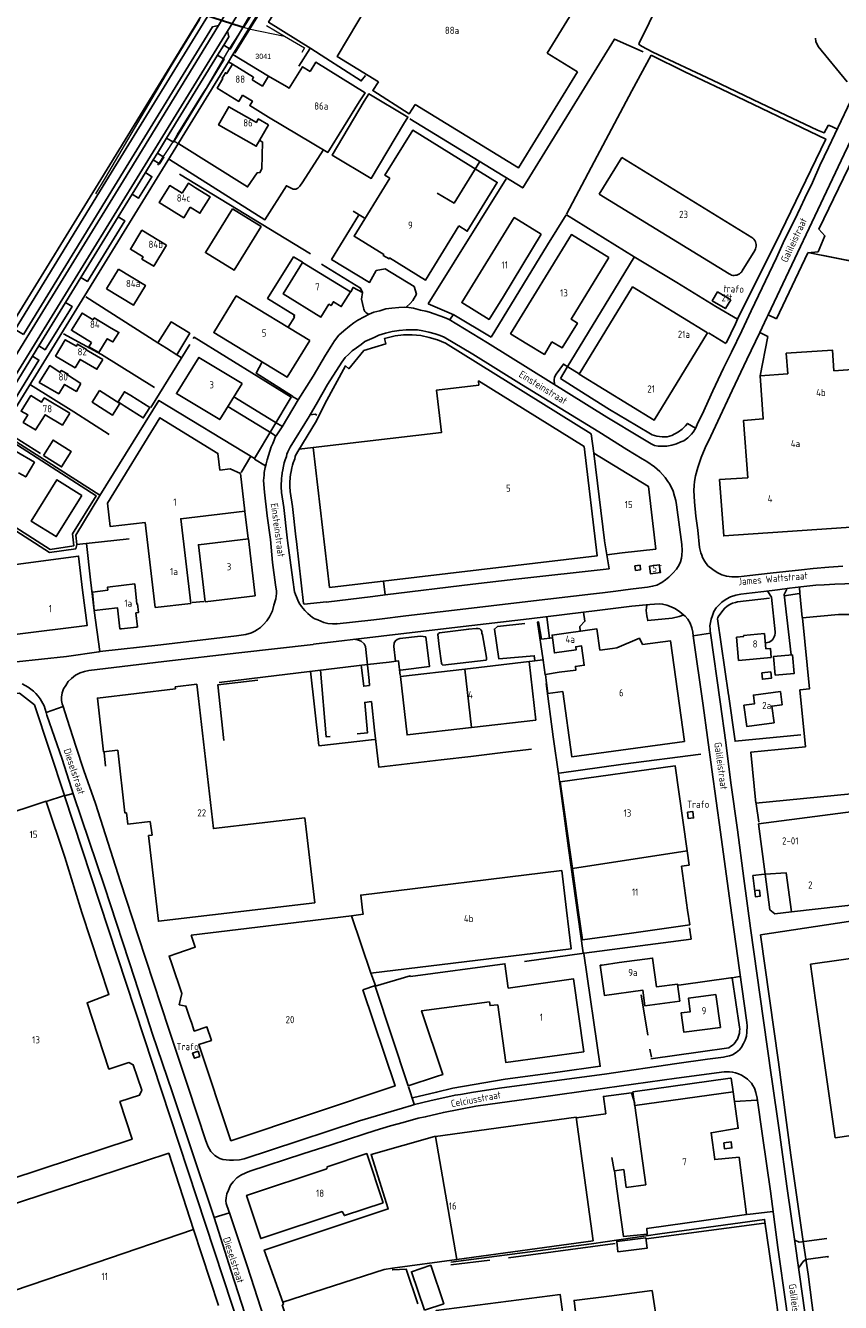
# Model space of a CAD drawing. Header units: metres. Extents: x 233874 to 239264, y 443832 to 448222.
# Tile 141 of 198: x 236975 to 237260, y 445363 to 445808. Entities that reach past the tile are written whole.
import ezdxf
from ezdxf.enums import TextEntityAlignment as Align

# ---------------------------------------------------------------- set-up
doc = ezdxf.new("R2010")
doc.units = ezdxf.units.M
doc.header["$MEASUREMENT"] = 0
doc.linetypes.add('DGN3', pattern=[54.868356, 36.578904, -18.289452])
for name, color, linetype in [('BIJGEBOUW', 4, 'Continuous'), ('DAKRAND', 4, 'Continuous'), ('DAKRAND-BYG', 4, 'Continuous'), ('FUNKTIEAAND', 253, 'Continuous'), ('Goud-kadastrale grenzen', 13, 'Continuous'), ('HEG', 253, 'Continuous'), ('HEK', 253, 'Continuous'), ('HOOFDGEBOUW', 4, 'Continuous'), ('HUISNUMMER', 253, 'Continuous'), ('KANTVERH', 253, 'Continuous'), ('KNTGESLVERH', 253, 'Continuous'), ('KNTOPENVERH', 253, 'Continuous'), ('MUUR', 253, 'Continuous'), ('OVERVBOUW', 253, 'Continuous'), ('RASTER', 253, 'Continuous'), ('STRAATNAAM', 253, 'Continuous'), ('TUSSENMUUR', 253, 'Continuous')]:
    doc.layers.add(name, color=color, linetype=linetype)
for name, color, linetype, lineweight in [('G01 kadestrale perceelsgrens', 73, 'Continuous', 0), ('G02 kadestrale sectiegrens', 73, 'DGN3', 30), ('Z01 perceelnummer', 73, 'Continuous', 13)]:
    doc.layers.add(name, color=color, linetype=linetype, lineweight=lineweight)
doc.styles.get("Standard").update_dxf_attribs({"font": 'iso.shx'})
doc.styles.add('Styledgn001', font='dgn001.shx')

# ---------------------------------------------------------------- blocks, each defined once
blk = doc.blocks.new('A$C1532452F')
at = {"layer": 'G01 kadestrale perceelsgrens'}
for p, q in [((237046.531, 445800.185), (237051.464, 445807.85)), ((237059.536, 445808.435), (237065.82, 445804.731)), ((237044.41, 445796.52), (237046.531, 445800.185)), ((237038.573, 445786.593), (237044.41, 445796.52)), ((237028.371, 445770.286), (237037.307, 445784.696)), ((237037.307, 445784.696), (237038.425, 445786.489)), ((237038.425, 445786.489), (237038.573, 445786.593)), ((237027.221, 445768.233), (237028.371, 445770.286)), ((237021.549, 445759.706), (237027.221, 445768.233)), ((237027.221, 445768.233), (237028.948, 445767.138))]:
    blk.add_line(p, q, dxfattribs=at)
at = {"layer": 'G01 kadestrale perceelsgrens', "flags": 128}
for points in [[(237000, 445749.782), (237003.378, 445755.282), (237015.822, 445776.511), (237026.097, 445793.973), (237036.244, 445810.478)], [(237051.464, 445807.85), (237053.346, 445807.229), (237065.82, 445804.731)], [(237065.82, 445804.731), (237072.7, 445800.671), (237071.771, 445799.043)]]:
    blk.add_lwpolyline(points, dxfattribs=at)
at = {"layer": 'G02 kadestrale sectiegrens'}
for p, q in [((237037.672, 445812.305), (237050.613, 445808.131)), ((237051.464, 445807.85), (237053.962, 445811.725)), ((237050.613, 445808.131), (237051.464, 445807.85))]:
    blk.add_line(p, q, dxfattribs=at)
at = {"layer": 'Z01 perceelnummer', "linetype": 'Continuous', "lineweight": 13, "style": 'Styledgn001'}
blk.add_text('3041', height=1.8, dxfattribs=at).set_placement((237058.349, 445797.692), align=Align.MIDDLE_CENTER)

msp = doc.modelspace()

# ---------------------------------------------------------------- linework, layer by layer
at = {"layer": 'BIJGEBOUW'}
for p, q in [((237188.02, 445620.03), (237189.82, 445620.22)), ((237188.16, 445618.43), (237188.02, 445620.03)), ((237188.16, 445618.43), (237189.96, 445618.62)), ((237189.96, 445618.62), (237189.82, 445620.22))]:
    msp.add_line(p, q, dxfattribs=at)
for points in [[(237093.59, 445782.1), (237082.38, 445763.27), (237096.04, 445755.13), (237107.26, 445773.97)], [(237047.6, 445744.49), (237038.22, 445729.25), (237048.21, 445723.09), (237057.6, 445738.33), (237047.6, 445744.49)], [(237206.32, 445534.08), (237206.58, 445531.9), (237208.48, 445532.12), (237208.23, 445534.31), (237206.32, 445534.08)], [(237176.52, 445480.82), (237175.9, 445480.73), (237177.34, 445470.25), (237190.7, 445472.09), (237191.46, 445466.57), (237203.61, 445468.24), (237202.79, 445474.19), (237195.57, 445473.19), (237194.18, 445483.26), (237182.49, 445481.65)], [(237036.27, 445448.97), (237034.35, 445448.31), (237033.73, 445450.11), (237035.65, 445450.77), (237036.27, 445448.97)]]:
    msp.add_lwpolyline(points, dxfattribs=at)
at = {"layer": 'DAKRAND'}
msp.add_line((237183.5, 445624.61), (237178.16, 445623.89), dxfattribs=at)
for points in [[(237074.73, 445792.43), (237076.69, 445795.59), (237093.88, 445785), (237091.85, 445781.77)], [(237054.46, 445789.49), (237058.1, 445787.28), (237060.17, 445790.74), (237066.47, 445787.16)], [(237098.52, 445788.79), (237096.55, 445785.71), (237109.27, 445777.67), (237111.32, 445780.92)], [(237051.16, 445784.12), (237054.58, 445782.05), (237053.66, 445780.5), (237060.22, 445776.46)], [(237102.53, 445755.18), (237100.81, 445756.22), (237110.5, 445771.89), (237139.96, 445753.71), (237129.51, 445736.71), (237126.56, 445738.53)], [(237034.69, 445751.84), (237032.29, 445753.43), (237030.1, 445749.98)], [(236998.48, 445697.94), (236997.59, 445696.42), (237001.07, 445694.43), (237003.98, 445699.22), (237005.96, 445698.08), (237008, 445701.39), (237005.28, 445702.95)], [(237241.3, 445686.96), (237240.77, 445694.12), (237256.86, 445695.28), (237257.36, 445688.04)], [(236970.15, 445608.42), (236968.54, 445620.02), (236993.98, 445623.43), (236995.37, 445611.58)], [(237009.7, 445613.27), (237004.03, 445612.57), (237004.15, 445611.51)], [(237157.2, 445579.07), (237157.65, 445575.52), (237162.86, 445576.22)], [(237010.71, 445533.9), (237011.11, 445529.98), (237018.89, 445530.92)], [(237143.83, 445472.77), (237142.64, 445481.29), (237109.77, 445476.84)], [(237109.77, 445476.84), (237109.57, 445477.09), (237097.4, 445473.48), (237108.88, 445438.67), (237118.79, 445441.91)], [(237118.79, 445441.91), (237120.98, 445442.62), (237113.57, 445464.88), (237137.29, 445468.01)], [(237137.29, 445468.01), (237137.5, 445466.66), (237140.15, 445467)], [(237184.91, 445403.28), (237184.11, 445409.47), (237180.83, 445409.07), (237181.65, 445402.82)], [(237179.01, 445365.33), (237166.75, 445363.87), (237167.57, 445356.96)]]:
    msp.add_lwpolyline(points, dxfattribs=at)
at = {"layer": 'DAKRAND-BYG'}
msp.add_line((237182.49, 445481.65), (237176.52, 445480.82), dxfattribs=at)
for points in [[(237093.59, 445782.1), (237095.15, 445784.6), (237108.82, 445776.49), (237107.26, 445773.97)], [(237221.44, 445712.75), (237219.56, 445709.75), (237214.94, 445712.44), (237216.82, 445715.54), (237221.44, 445712.75)], [(237028.27, 445693.59), (237032.71, 445701.12), (237026.2, 445705.09), (237021.65, 445697.82)], [(237021.65, 445697.82), (237024.57, 445695.96), (237028.27, 445693.59)], [(237001.28, 445681.15), (237008.39, 445676.61), (237005.81, 445672.58), (236998.7, 445677.11), (237001.28, 445681.15)], [(237009.89, 445675.78), (237007.71, 445677.16), (237009.94, 445680.74), (237012.16, 445679.37)], [(237009.89, 445675.78), (237016.52, 445671.59), (237018.79, 445675.18), (237012.16, 445679.37)], [(236981.67, 445658.51), (236988.01, 445654.51), (236991.38, 445659.85), (236985.04, 445663.85), (236981.67, 445658.51)], [(237236.87, 445581.89), (237243.49, 445582.45), (237242.95, 445588.97), (237236.33, 445588.41), (237236.87, 445581.89)], [(237232.22, 445582.67), (237235.37, 445583.03), (237235.62, 445580.85), (237232.47, 445580.49), (237232.22, 445582.67)], [(237182.08, 445380.87), (237192.22, 445382.05), (237191.8, 445385.66), (237181.65, 445384.47), (237182.08, 445380.87)], [(237114.59, 445360.45), (237110.04, 445373.88), (237116.77, 445376.16), (237121.32, 445362.74), (237114.59, 445360.45)]]:
    msp.add_lwpolyline(points, dxfattribs=at)
at = {"layer": 'HEG'}
for p, q in [((237048.48, 445798.83), (237056.4, 445811.57)), ((237251.87, 445801.15), (237261.98, 445788.77)), ((237029.2, 445756.55), (237074.79, 445728.78)), ((237115.86, 445711.39), (237143.09, 445754.91)), ((237137.88, 445699.77), (237157.49, 445731.96)), ((236967.48, 445667.59), (236980.73, 445659.17)), ((236996.72, 445627.81), (236998.09, 445615.13)), ((237190.17, 445470.45), (237192.52, 445456.38)), ((237193.18, 445451.44), (237193.75, 445448.7))]:
    msp.add_line(p, q, dxfattribs=at)
for points in [[(237078.69, 445725.21), (237092.29, 445716.85), (237092.98, 445715.31)], [(236988.71, 445700.97), (237001.94, 445693.71), (237020.39, 445682.21)], [(236977.14, 445683.18), (236992.28, 445673.76), (237004.61, 445665.87)], [(236956.36, 445643.43), (236984.03, 445625.77), (236992.29, 445627.02), (236991.83, 445631.18), (237000.05, 445644.47), (236969.06, 445664.41)], [(237220.62, 445575.07), (237216.83, 445601.52), (237216.87, 445601.97), (237217.3, 445602.63), (237218.03, 445603.65), (237218.66, 445604.47), (237219.34, 445605.29), (237220.13, 445605.96), (237221.11, 445606.58), (237222.01, 445607), (237223.05, 445607.28), (237223.8, 445607.45), (237234.93, 445608.76)]]:
    msp.add_lwpolyline(points, dxfattribs=at)
at = {"layer": 'HEK'}
for p, q in [((237089.74, 445743.64), (237093.56, 445741.38)), ((237157.49, 445731.96), (237164.02, 445742.36)), ((236996.49, 445713.86), (237021.65, 445697.82)), ((237213.7, 445701.3), (237219.72, 445697.53)), ((237019.15, 445675.2), (237032.73, 445697.16)), ((237028.27, 445693.59), (237029.72, 445692.67)), ((237164.61, 445689.41), (237168.58, 445686.95)), ((236969.49, 445664.98), (237001.41, 445644.61)), ((237050.61, 445652.51), (237053.99, 445658.21)), ((237051.89, 445638.99), (237053.07, 445629.53)), ((237033.62, 445607.18), (237037.67, 445607.53)), ((237155.46, 445594.45), (237159.21, 445594.97)), ((237230.33, 445536.99), (237231.26, 445530.63)), ((237179.95, 445413.68), (237180.73, 445409.17))]:
    msp.add_line(p, q, dxfattribs=at)
for points in [[(237190.83, 445799.24), (237180.87, 445803.7), (237169.47, 445785.2), (237148.88, 445751.78), (237109.45, 445775.89)], [(237248.3, 445729.26), (237328.45, 445713.27), (237345.6, 445783.91)], [(237287.09, 445773.3), (237286.34, 445769.08), (237267.55, 445769.43), (237252.14, 445737.37), (237254.25, 445735.06), (237251.88, 445729.5), (237248.33, 445729.11), (237237.35, 445706.19)], [(237164.09, 445742.47), (237187.78, 445727.82), (237202.57, 445718.76), (237216.18, 445710.47), (237223.8, 445706.04), (237223.09, 445704.42), (237219.79, 445697.69)], [(237162.02, 445685.37), (237164.36, 445689.35), (237177.66, 445711.05), (237187.73, 445727.61)], [(237253.15, 445728.3), (237286.5, 445721.68), (237328.46, 445713.34), (237324.26, 445694.79), (237330.82, 445693.43)], [(237115.86, 445711.39), (237124.79, 445707.59), (237137.88, 445699.77)], [(237033.93, 445699.3), (237034.23, 445699.71), (237068.1, 445678.83), (237055.26, 445657.49), (237022, 445677.68), (237001.36, 445644.56), (236992.95, 445630.7), (236993.38, 445627.5)], [(236954.95, 445643.17), (236983.76, 445624.71), (236993.01, 445625.98), (236993.33, 445627.45), (237011.65, 445629.39)], [(236960.17, 445574.1), (236973.33, 445575.67), (236978.6, 445571.53), (236989.09, 445539.96), (236982.66, 445537.82)], [(237220.61, 445575.22), (237222.91, 445558.85), (237245.89, 445561.1)], [(237391.56, 445401.2), (237391.93, 445409.03), (237392.9, 445425.23), (237395.43, 445459.68), (237399.22, 445493.67), (237325.38, 445503.62), (237320.25, 445504.45), (237281.67, 445498.92), (237231.83, 445491.32), (237238.05, 445446.95), (237242.35, 445414.51), (237246.73, 445384.41), (237248.41, 445372.98), (237252.4, 445342.11), (237256.24, 445314.99), (237258.97, 445295.6)], [(237167.62, 445427.59), (237177.81, 445428.99), (237176.99, 445435), (237186.78, 445436.28), (237187.98, 445432.53)], [(237123.75, 445377.27), (237172.9, 445383.64), (237196.7, 445387.13), (237233.23, 445392.14), (237236.62, 445368.2), (237240.16, 445343.05)]]:
    msp.add_lwpolyline(points, dxfattribs=at)
at = {"layer": 'HOOFDGEBOUW'}
for p, q in [((237157.35, 445798.79), (237167.95, 445792.27)), ((237183.42, 445762.42), (237175.56, 445749.64)), ((237228.72, 445734.56), (237183.42, 445762.42)), ((237175.56, 445749.64), (237220.86, 445721.79)), ((237225.41, 445722.86), (237229.81, 445730.03)), ((237007.86, 445723.47), (237003.73, 445716.63)), ((237195.33, 445625.87), (237192.96, 445645.76)), ((237183.5, 445624.61), (237195.33, 445625.87)), ((237225.93, 445595.41), (237223.47, 445595.18)), ((237175.77, 445590.57), (237180.21, 445591.18)), ((237181.64, 445591.38), (237180.21, 445591.18)), ((237223.47, 445595.18), (237224.08, 445587.01)), ((237224.08, 445587.01), (237235.57, 445588.02)), ((237027.65, 445577.84), (237035.18, 445578.74)), ((237027.73, 445577.16), (237027.65, 445577.84)), ((237035.18, 445578.74), (237035.77, 445573.79)), ((237130.99, 445563.63), (237153.45, 445566.23)), ((236937.81, 445522.96), (236982.6, 445538)), ((236982.6, 445538), (236982.66, 445537.82)), ((236982.66, 445537.82), (236989.15, 445518.48)), ((236989.15, 445518.48), (236995.11, 445499.12)), ((237206.37, 445500), (237204.22, 445515.31)), ((237166.21, 445514.53), (237168.25, 445500)), ((237089.1, 445498.01), (237033.22, 445491.21)), ((237207.1, 445494.83), (237206.37, 445500)), ((237186.76, 445491.97), (237207.1, 445494.83)), ((237249.23, 445481.11), (237278.81, 445485.33)), ((237249.23, 445481.11), (237251.02, 445468.57)), ((237257.85, 445420.57), (237251.02, 445468.57)), ((237257.85, 445420.57), (237291.02, 445425.3)), ((237042.72, 445362.15), (237034.08, 445388.57)), ((237125.88, 445378.16), (237173.39, 445384.7)), ((237103.49, 445375.07), (237125.88, 445378.16))]:
    msp.add_line(p, q, dxfattribs=at)
for points in [[(237137.29, 445828.6), (237165.15, 445811.47), (237157.35, 445798.79)], [(237098.52, 445788.79), (237084.17, 445797.62), (237094.96, 445815.71)], [(237051.16, 445784.12), (237049.83, 445781.97), (237042.34, 445786.58), (237044.23, 445789.96), (237044.03, 445790.08), (237045.17, 445791.94), (237045.64, 445791.65), (237047.65, 445794.91), (237055.01, 445790.38), (237054.46, 445789.49)], [(237066.47, 445787.16), (237067.44, 445786.59), (237072.1, 445794.07), (237074.73, 445792.43)], [(237167.95, 445792.27), (237147.34, 445758.76), (237111.32, 445780.92)], [(237060.14, 445773.85), (237055.92, 445766.34), (237042.76, 445773.75), (237046.33, 445780.09), (237055.97, 445774.66), (237056.63, 445775.83), (237060.14, 445773.85)], [(237091.85, 445781.77), (237080.88, 445764.16), (237060.22, 445776.46)], [(237032.87, 445745.08), (237030.62, 445741.42), (237022.11, 445746.67), (237025.78, 445752.64), (237030.1, 445749.98)], [(237034.69, 445751.84), (237039.8, 445748.7), (237036.28, 445742.98), (237032.87, 445745.08)], [(237102.53, 445755.18), (237090.07, 445734.93), (237100.42, 445728.57), (237100.23, 445728.26), (237102.24, 445727.03), (237102.45, 445727.37), (237114.96, 445719.67), (237126.56, 445738.53)], [(237155.27, 445735.69), (237145.89, 445741.47), (237127.61, 445711.82), (237137.14, 445705.94), (237142.11, 445713.99), (237155.27, 445735.69)], [(237024.64, 445731.86), (237020.18, 445724.47), (237016.03, 445726.98), (237016.47, 445727.72), (237012.05, 445730.39), (237016.06, 445737.04), (237024.64, 445731.86)], [(237178.89, 445727.54), (237165.83, 445735.55), (237144.62, 445700.96), (237150.33, 445697.46)], [(237229.81, 445730.03), (237230.04, 445730.5), (237230.19, 445730.99), (237230.27, 445731.5), (237230.26, 445732.01), (237230.18, 445732.52), (237230.02, 445733.01), (237229.79, 445733.47), (237229.49, 445733.89), (237229.13, 445734.25), (237228.72, 445734.56)], [(237088.74, 445715.58), (237085.56, 445710.41), (237082.81, 445712.1), (237082, 445710.78), (237081.27, 445711.23), (237078.5, 445706.74), (237065.36, 445714.84), (237072.11, 445725.81), (237088.74, 445715.58)], [(237159.05, 445698.18), (237162.62, 445695.99), (237167.94, 445704.68), (237165.71, 445706.04), (237178.89, 445727.54)], [(237007.86, 445723.47), (237017.27, 445717.78), (237013.13, 445710.95), (237003.73, 445716.63)], [(237220.86, 445721.79), (237221.28, 445721.57), (237221.72, 445721.4), (237222.19, 445721.31), (237222.66, 445721.28), (237223.13, 445721.32), (237223.59, 445721.42), (237224.03, 445721.6), (237224.44, 445721.84), (237224.82, 445722.13), (237225.14, 445722.47), (237225.41, 445722.86)], [(237213.31, 445701.31), (237194.73, 445670.87), (237168.6, 445686.81), (237187.17, 445717.26), (237213.31, 445701.31)], [(237074.64, 445698.57), (237066.76, 445685.83), (237041.09, 445701.38), (237048.97, 445714.12), (237074.64, 445698.57)], [(236998.48, 445697.94), (236991.46, 445702.17), (236995.2, 445708.13), (236998.99, 445705.85), (236999.42, 445706.47), (237005.28, 445702.95)], [(237002.37, 445691.97), (237000.35, 445688.55), (236994.48, 445692.01), (236992.76, 445689.11), (236985.95, 445693.14), (236989.33, 445698.86), (236993.19, 445696.58), (236993.62, 445697.32), (236996.73, 445695.48), (236996.65, 445695.34), (237002.37, 445691.97)], [(237159.05, 445698.18), (237156.43, 445693.72), (237150.33, 445697.46)], [(236994.79, 445683.55), (236993.22, 445680.85), (236989.07, 445683.27), (236987.02, 445680), (236980.22, 445683.95), (236983.9, 445689.82), (236987.49, 445687.45), (236987.93, 445688.15), (236990.27, 445686.8), (236990.15, 445686.61), (236994.79, 445683.55)], [(237051.05, 445683.62), (237043.22, 445671.04), (237028.1, 445680.11), (237035.93, 445692.7), (237051.05, 445683.62)], [(237241.3, 445686.96), (237231.68, 445686.31), (237232.78, 445671.25), (237225.88, 445670.75), (237227.34, 445650.73), (237217.52, 445650.07), (237218.95, 445630.47), (237278.8, 445634.51), (237277.34, 445654.52), (237291.11, 445655.35), (237286.64, 445637.4), (237330.84, 445626.39), (237340.64, 445665.74), (237296.44, 445676.75), (237296.14, 445675.55), (237277.91, 445674.06), (237276.8, 445689.36), (237257.36, 445688.04)], [(237081.52, 445612.48), (237174.85, 445623.55), (237170.33, 445661.62), (237133.45, 445684.51), (237133.39, 445684.41), (237133.55, 445683.04), (237118.83, 445681.29), (237120.58, 445666.55), (237075.74, 445661.23), (237081.52, 445612.48)], [(236990.86, 445673.21), (236981.97, 445678.57), (236981.07, 445677.13), (236977.32, 445679.4), (236973.89, 445673.9), (236976.28, 445672.65), (236974.63, 445670.01), (236978.95, 445667.4), (236982.28, 445672.73), (236988.3, 445669.1), (236990.86, 445673.21)], [(237020.69, 445605.49), (237033.08, 445606.91), (237029.58, 445636.46), (237051.94, 445639.03), (237050.38, 445652.19), (237046.78, 445653.82), (237043.24, 445653.41), (237042.57, 445659.21), (237022.3, 445671.66), (237004.02, 445641.89), (237005, 445633.68), (237017.18, 445635.08), (237020.69, 445605.49)], [(236970.45, 445656.99), (236972.18, 445659.91), (236978.55, 445656.16), (236975.51, 445651.01), (236973.01, 445652.49)], [(237192.96, 445645.76), (237192.72, 445647.71), (237173.71, 445659.31), (237177.35, 445628.82)], [(236995.11, 445644.58), (236986.38, 445650.02), (236977.42, 445635.65), (236986.15, 445630.21), (236995.11, 445644.58)], [(237055.52, 445609.56), (237053.17, 445629.43), (237035.75, 445627.38), (237038.1, 445607.5), (237055.52, 445609.56)], [(237193.06, 445619.94), (237196.48, 445620.42), (237196.87, 445617.66), (237193.45, 445617.18), (237193.06, 445619.94)], [(237004.15, 445611.51), (236998.78, 445610.87), (236999.43, 445604.44), (237007.49, 445605.41), (237008.38, 445598), (237008.91, 445598.06), (237014.1, 445598.69), (237014.52, 445598.74), (237013.94, 445603.61), (237014.82, 445603.72), (237014.52, 445606.74), (237014.24, 445606.7), (237013.53, 445613.73), (237009.7, 445613.27)], [(236970.15, 445608.42), (236971.7, 445596.1), (236996.99, 445599.27), (236995.37, 445611.58)], [(237284.77, 445603.01), (237258.98, 445603.1), (237246.43, 445601.87), (237248.85, 445577.08), (237245.53, 445576.76), (237247.48, 445556.91), (237228.47, 445555.05), (237230.21, 445537.27), (237284.77, 445542.61), (237285.79, 445560.36)], [(237175.77, 445590.57), (237174.74, 445598), (237159.09, 445595.87), (237159.93, 445589.67), (237167.49, 445590.7), (237167.33, 445591.81), (237169.41, 445592.09), (237170.34, 445585.38), (237167.24, 445584.96), (237167.42, 445583.68), (237161.61, 445582.89), (237156.78, 445582.08), (237157.2, 445579.07)], [(237235.57, 445588.02), (237235.28, 445591.23), (237233.67, 445591.08), (237233.18, 445596.42), (237225.9, 445595.75), (237225.93, 445595.41)], [(237181.64, 445591.38), (237189.56, 445594.78), (237190.6, 445592.6)], [(237205.23, 445558.77), (237200.36, 445593.92), (237190.6, 445592.6)], [(237153.45, 445566.23), (237151.1, 445586.61), (237128.64, 445584.01)], [(237128.64, 445584.01), (237106.18, 445581.42), (237108.53, 445561.04), (237130.99, 445563.63)], [(237027.73, 445577.16), (237000.54, 445573.93), (237002.69, 445555.13), (237007.63, 445555.72), (237010.13, 445533.85), (237010.71, 445533.9)], [(237076.33, 445502.57), (237072.82, 445532.15), (237040.97, 445528.38), (237035.77, 445573.79)], [(237162.86, 445576.22), (237166.02, 445553.42), (237205.23, 445558.77)], [(237239.35, 445571.57), (237238.74, 445576.17), (237229.32, 445574.93), (237229.72, 445571.92), (237226, 445571.43), (237226.98, 445564.02), (237236.51, 445565.28), (237235.74, 445571.09), (237239.35, 445571.57)], [(237206.18, 445520.7), (237202.02, 445550.34), (237161.97, 445544.72), (237166.21, 445514.53)], [(237278.61, 445534.9), (237278.44, 445536.2), (237231.1, 445530.03), (237233.38, 445512.55)], [(237018.89, 445530.92), (237019.61, 445526.11), (237018.38, 445525.97), (237021.8, 445496.11), (237076.33, 445502.57)], [(237242.57, 445499.35), (237277.69, 445503.34), (237275.76, 445518.11), (237275.86, 445517.93), (237280.73, 445518.57), (237279.6, 445527.29)], [(237204.22, 445515.31), (237206.88, 445515.68), (237206.18, 445520.7)], [(237093.02, 445500), (237092.39, 445505.22), (237162.47, 445513.74), (237164.14, 445500)], [(237233.38, 445512.55), (237240.8, 445512.96), (237242.57, 445499.35)], [(236954.5, 445417.21), (236959.33, 445402.54), (237012.6, 445420.09), (237008.35, 445433.22), (237015.25, 445435.48), (237016.03, 445437.15), (237013.02, 445446.08), (237011.52, 445446.79), (237004.52, 445444.54), (236996.95, 445467.59), (237004.51, 445470.57), (236995.11, 445499.12)], [(237093.02, 445500), (237093.2, 445498.51), (237089.1, 445498.01)], [(237095.9, 445477.99), (237165.78, 445486.49), (237164.14, 445500)], [(237186.76, 445491.97), (237169.71, 445489.58), (237168.25, 445500)], [(237033.22, 445491.21), (237034.64, 445487.02), (237028.23, 445484.86), (237025.55, 445483.96), (237026.45, 445481.27), (237029.92, 445470.92), (237029.09, 445466.95), (237031.4, 445466.51), (237032.67, 445462.7), (237033.42, 445460.48), (237034.32, 445457.79), (237038.69, 445459.26), (237040.27, 445454.52), (237035.89, 445453.06), (237047.07, 445419.57), (237104.32, 445438.68), (237093.13, 445472.21)], [(237093.13, 445472.21), (237097.54, 445473.68), (237095.9, 445477.99)], [(237170.18, 445450.6), (237166.62, 445475.97), (237143.83, 445472.77)], [(237140.15, 445467), (237142.99, 445446.78), (237170.18, 445450.6)], [(237217.86, 445459.07), (237216.2, 445470.54), (237206.65, 445469.26), (237207.28, 445464.56), (237204.08, 445464.13), (237205.1, 445457.36), (237217.86, 445459.07)], [(237181.65, 445402.82), (237183.97, 445386.17), (237192.29, 445386.96), (237192.11, 445388.93), (237226.88, 445393.78), (237224.32, 445413.82), (237215.83, 445413.01), (237214.53, 445422.33), (237224.02, 445423.91), (237222.25, 445436.59), (237187.92, 445431.8)], [(237187.92, 445431.8), (237191.77, 445404.23), (237184.91, 445403.28)], [(237173.39, 445384.7), (237167.45, 445427.81), (237118.5, 445421.07)], [(237118.5, 445421.07), (237118.12, 445421.02), (237095.95, 445414.78), (237101.94, 445395.77), (237058.7, 445381.43), (237065.14, 445363.25)], [(237034.08, 445388.57), (237025.38, 445415.17), (237000, 445406.87)], [(237100.16, 445397.9), (237094.47, 445415.07), (237080.69, 445410.5), (237080.54, 445409.77), (237052.53, 445400.48), (237057.51, 445385.45), (237085.85, 445394.84), (237086.68, 445393.44), (237100.16, 445397.9)], [(237000, 445406.87), (236948, 445389.85), (236948.01, 445389.82)], [(237112.29, 445362.65), (237108.19, 445374.81), (237103.56, 445374.53), (237103.49, 445375.07)], [(237169.34, 445347.75), (237167.41, 445347.5), (237167.88, 445344.03), (237164.98, 445343.65), (237161.92, 445365.98), (237118.67, 445360.32), (237120.05, 445350.17), (237122.67, 445350.51), (237124.03, 445340.56), (237126.62, 445340.9), (237127.97, 445330.99), (237130.57, 445331.33), (237131.92, 445321.45), (237134.54, 445321.8), (237135.88, 445311.97), (237138.45, 445312.31), (237139.77, 445302.68)], [(237216.19, 445354.13), (237201.19, 445352.17), (237200.8, 445355.01), (237195.93, 445354.37), (237193.99, 445367.29), (237179.01, 445365.33)], [(237065.14, 445363.25), (237065.41, 445362.47), (237064.99, 445362.33), (237069.64, 445348.74)]]:
    msp.add_lwpolyline(points, dxfattribs=at)
at = {"layer": 'KANTVERH'}
for p, q in [((237046.22, 445795.79), (237047.65, 445794.91)), ((237047.76, 445798.31), (237060.17, 445790.74)), ((237123.57, 445706), (237124.64, 445707.53)), ((237237.35, 445706.19), (237234.48, 445707.55)), ((237234.37, 445699.96), (237231.51, 445701.33)), ((237234.37, 445699.96), (237231.68, 445686.31)), ((237172.68, 445666.08), (237173.71, 445659.31)), ((237075.74, 445661.23), (237070.9, 445660.66)), ((237055.36, 445657.19), (237059.13, 445654.92)), ((237069.85, 445629.28), (237069.95, 445628.47)), ((237177.35, 445628.82), (237177.37, 445628.69)), ((237177.37, 445628.69), (237178.16, 445623.89)), ((237178.96, 445619.01), (237178.16, 445623.89)), ((237178.96, 445619.01), (237146.42, 445615.38)), ((237100.91, 445609.86), (237100.33, 445614.71)), ((237100.91, 445609.86), (237131.5, 445613.58)), ((237131.5, 445613.58), (237146.41, 445615.37)), ((237080.29, 445607.39), (237096.56, 445609.33)), ((237096.56, 445609.33), (237100.91, 445609.86)), ((237240.06, 445609.58), (237245.41, 445610.41)), ((237084.12, 445599.8), (237095.86, 445601.1)), ((237157.22, 445602.14), (237158.16, 445594.82)), ((237214.35, 445596.49), (237208.36, 445595.63)), ((237074.82, 445583.24), (237077.77, 445557.33)), ((236982.62, 445568.91), (236988.55, 445570.96)), ((237077.77, 445557.28), (237096.17, 445559.34)), ((237096.05, 445559.33), (237097.4, 445559.46)), ((236989.05, 445539.8), (236992.06, 445540.62)), ((237074.74, 445279.69), (236989.05, 445539.8)), ((237221.96, 445476.41), (237224.47, 445476.77)), ((237221.96, 445476.41), (237224.48, 445459.16)), ((237193.51, 445448.09), (237210.87, 445450.51)), ((237220.71, 445452), (237210.87, 445450.51)), ((237222.25, 445436.59), (237221.57, 445441.39)), ((237108.97, 445438.36), (237111.02, 445432.34)), ((237187.97, 445431.48), (237187.24, 445436.57)), ((237222.8, 445433.2), (237230.42, 445433.72)), ((237041.21, 445392.75), (237041.08, 445393.17)), ((237041.21, 445392.75), (237046.58, 445394.46)), ((237191.92, 445385.3), (237233.11, 445390.84)), ((237227.29, 445393.82), (237236.04, 445394.87)), ((237143.91, 445378.76), (237181.08, 445383.73)), ((237123.78, 445376.32), (237137.35, 445377.86))]:
    msp.add_line(p, q, dxfattribs=at)
for points in [[(237200.61, 445825.31), (237191.12, 445805.51), (237189.35, 445802.16), (237189.46, 445801.76), (237190.27, 445801.23), (237194.23, 445799.17)], [(237234.48, 445707.55), (237242.72, 445724.92), (237250.78, 445741.89), (237261.03, 445763.56), (237263.55, 445768.93), (237266.84, 445775.72), (237272.04, 445786.81), (237275.23, 445793.45), (237281.38, 445806.66), (237284.53, 445813.05), (237287.87, 445820.04)], [(237058.65, 445816.02), (237062.63, 445813.52), (237060.21, 445809.55), (237074.99, 445800.36), (237080.19, 445797.02), (237092.57, 445789.09), (237093.98, 445791.03)], [(237250.95, 445804.03), (237251.13, 445802.84), (237251.87, 445801.15)], [(237194.23, 445799.17), (237215.09, 445789.35), (237231.76, 445781.34), (237251.71, 445771.95), (237253.99, 445770.96), (237255.38, 445773.59), (237255.83, 445773.6), (237258.6, 445772.3)], [(237178.19, 445671.9), (237190.18, 445664.63), (237193.69, 445662.51), (237194.8, 445662.03), (237196.16, 445661.77), (237197.92, 445661.71), (237199.07, 445661.78), (237200.86, 445662.13), (237202.5, 445662.57), (237204.04, 445663.21), (237205.03, 445663.63), (237206.46, 445664.66), (237207.68, 445665.9), (237208.26, 445666.66), (237209.08, 445667.93), (237210.08, 445670.11), (237211.42, 445672.8), (237215.18, 445681), (237218.9, 445688.9), (237221.72, 445694.57), (237225.29, 445702.02), (237228.58, 445708.96), (237237.36, 445727.4), (237240.16, 445733.67), (237243.6, 445740.61), (237245.8, 445744.92), (237247.27, 445748.21), (237249.9, 445753.63), (237252.46, 445759.65), (237255.56, 445765.89), (237266.57, 445789.18)], [(237025.66, 445761.69), (237058.94, 445740.7), (237066.44, 445752.57), (237068.78, 445751.37), (237069.68, 445751.39), (237070.38, 445751.71), (237071.16, 445752.43), (237072.13, 445753.91), (237079.3, 445764.98)], [(237028.95, 445767.14), (237052.9, 445752.15), (237056.19, 445757.05), (237057.2, 445757.12), (237057.87, 445758.44), (237058.14, 445767.78), (237057.07, 445768.39)], [(237108.36, 445710.3), (237109.63, 445711.54), (237110.51, 445712.56), (237111.77, 445714.7), (237110.95, 445717.39), (237100.91, 445723.53), (237097.77, 445722.95), (237095.45, 445718.83), (237082.21, 445726.85), (237091.63, 445742.23)], [(237067.11, 445703.25), (237069.24, 445706.76), (237069.03, 445707.06), (237069.32, 445707.47), (237059.85, 445713.26), (237068.94, 445727.73), (237072.05, 445725.9)], [(237088.86, 445715.56), (237089.67, 445717.09), (237092.98, 445715.31), (237092.58, 445713.04), (237093.31, 445710)], [(237064.98, 445668.51), (237070.58, 445677.88), (237075.75, 445686.14), (237080.05, 445693.47), (237082.03, 445696.63), (237083.24, 445698.46), (237084.75, 445700.41), (237086.47, 445701.95), (237088.39, 445703.6), (237089.97, 445704.74), (237091.3, 445705.68), (237093.58, 445706.89), (237095.27, 445707.73), (237096.91, 445708.47), (237099.05, 445708.98), (237101.1, 445709.58), (237103.2, 445709.88), (237105.65, 445710.14), (237107.71, 445710.19)], [(237093.31, 445710), (237093.4, 445709.55), (237093.57, 445709.14), (237093.81, 445708.75), (237094.11, 445708.41), (237094.45, 445708.12), (237094.85, 445707.89), (237095.27, 445707.73)], [(237107.71, 445710.19), (237109.11, 445710.12), (237110.78, 445709.81), (237112.34, 445709.45), (237113.25, 445709.17), (237115.12, 445708.86), (237116.38, 445708.44), (237121.6, 445706.6), (237123.22, 445705.94), (237136.61, 445697.78), (237151.65, 445688.4), (237178.19, 445671.91)], [(237231.51, 445701.33), (237234.05, 445706.64), (237234.48, 445707.55)], [(237085.78, 445691.09), (237086.94, 445692.63), (237088.22, 445693.86), (237089.35, 445694.99), (237090.88, 445696.03), (237092.51, 445697.23), (237093.84, 445698.21), (237095.43, 445698.95), (237097.02, 445699.64), (237098.7, 445700.44), (237100.99, 445701.19), (237103.29, 445701.7), (237105.74, 445702.11), (237108.2, 445702.27), (237110.26, 445702.32), (237112.11, 445702.26), (237114.03, 445701.96), (237116.1, 445701.45), (237118.37, 445700.91), (237120.09, 445700.34), (237121.51, 445699.73), (237131.44, 445693.79), (237148.46, 445683.25), (237175.36, 445666.78), (237185.22, 445660.55), (237190.51, 445657.37), (237192.13, 445656.41), (237194.78, 445654.57), (237196.67, 445652.91), (237198.57, 445650.86), (237199.51, 445649.43), (237200.13, 445648.49)], [(237079.8, 445676.56), (237087.04, 445689.75), (237088.18, 445688.75), (237093.47, 445695.09), (237101.16, 445697.44), (237100.61, 445699.24), (237104.35, 445700.21), (237107.33, 445700.57), (237110.34, 445700.59), (237113.34, 445700.28), (237116.28, 445699.68), (237119.16, 445698.83), (237121.9, 445697.63), (237172.68, 445666.08)], [(237209.18, 445651.36), (237209.91, 445654.33), (237211.08, 445657.77), (237212.55, 445661.11), (237214.46, 445665.21), (237216.88, 445670.47), (237221.94, 445681.16), (237227.04, 445692), (237231.51, 445701.33)], [(237070.61, 445677.93), (237068.49, 445679.09), (237068.57, 445679.22), (237055.9, 445687.17), (237057.97, 445691.16)], [(237077.28, 445677.14), (237080.74, 445683.24), (237085.78, 445691.09)], [(237164.61, 445689.41), (237163.05, 445690.37), (237160.56, 445686.85), (237159.93, 445685.84), (237159.8, 445684.93), (237159.82, 445684.28), (237159.93, 445683.68), (237160.04, 445683.48)], [(237162.02, 445685.37), (237168.41, 445681.23), (237179.18, 445674.58), (237188.53, 445668.94), (237194.01, 445665.72), (237195.58, 445665.21), (237197.54, 445664.95), (237199.19, 445664.99), (237200.88, 445665.48), (237203.25, 445666.79), (237204.48, 445667.72)], [(237046.04, 445675.56), (237061.48, 445666.12), (237062.79, 445665.22)], [(237048.16, 445678.98), (237063.49, 445669.53), (237065.05, 445668.61)], [(237066.88, 445628.88), (237066.76, 445629.8), (237065.6, 445640.32), (237064.78, 445645.57), (237064.63, 445647.57), (237064.65, 445648.52), (237064.68, 445649.73), (237064.75, 445650.68), (237064.79, 445651.19), (237064.96, 445652.45), (237065.19, 445653.46), (237065.41, 445654.82), (237065.68, 445655.98), (237066.01, 445656.94), (237066.43, 445658.1), (237066.61, 445659.01), (237066.95, 445659.82), (237067.33, 445660.48), (237067.76, 445661.35), (237074.38, 445672.05), (237077.28, 445677.14)], [(237069.85, 445629.28), (237069.73, 445630.18), (237068.58, 445640.71), (237067.76, 445645.9), (237067.63, 445647.64), (237067.65, 445648.47), (237067.67, 445649.59), (237067.74, 445650.39), (237067.77, 445650.86), (237067.92, 445651.92), (237068.14, 445652.88), (237068.35, 445654.23), (237068.57, 445655.15), (237068.84, 445655.94), (237069.33, 445657.3), (237069.5, 445658.15), (237069.64, 445658.5), (237069.98, 445659.07), (237070.39, 445659.89), (237076.97, 445670.53), (237079.8, 445676.56)], [(237074.67, 445672.66), (237076.47, 445672.9), (237077.03, 445672.61)], [(237052.3, 445596.13), (237054.3, 445596.63), (237055.39, 445597.2), (237056.38, 445597.83), (237057.41, 445598.56), (237058.44, 445599.59), (237059.57, 445600.87), (237060.49, 445602.24), (237061.54, 445604.28), (237062.1, 445606.25), (237062.7, 445608.57), (237062.95, 445610.39), (237062.94, 445611.14), (237062.58, 445613.39), (237061.54, 445621.19), (237060.85, 445629.26), (237059.7, 445637.51), (237058.75, 445645.67), (237058.45, 445649.83), (237058.66, 445651.69), (237058.74, 445652.55), (237059, 445654.26), (237059.37, 445655.63), (237059.73, 445656.99), (237060.15, 445658.46), (237060.62, 445659.97), (237061.18, 445661.49), (237061.66, 445662.66), (237062.13, 445663.82), (237062.56, 445664.84), (237062.9, 445665.4), (237064.98, 445668.51)], [(237204.48, 445667.72), (237205.61, 445668.8), (237206.34, 445669.67), (237209.11, 445667.97)], [(237260.55, 445619.89), (237255.61, 445619.57), (237250.11, 445619.09), (237246.11, 445618.64), (237235.12, 445617.48), (237228.13, 445616.66), (237224.09, 445616.16), (237223.19, 445616.14), (237221.74, 445616.16), (237219.93, 445616.41), (237218.36, 445616.93), (237216.69, 445617.64), (237215.12, 445618.7), (237213.48, 445620.07), (237212.39, 445621.59), (237211.61, 445622.93), (237211.34, 445623.72), (237211.02, 445624.57), (237210.57, 445626.46), (237209.88, 445632.45), (237209.26, 445637.29), (237208.74, 445642.34), (237208.6, 445646.24), (237208.65, 445648.09), (237208.82, 445649.45), (237209.18, 445651.36)], [(237200.13, 445648.49), (237201.34, 445646.02), (237201.83, 445644.33), (237202.32, 445642.83), (237202.46, 445641.34), (237204.34, 445627.46), (237204.49, 445625.36), (237204.38, 445623.76), (237204.25, 445622.75), (237203.88, 445621.44), (237203.46, 445620.33), (237202.44, 445618.9), (237201.23, 445617.47), (237199.81, 445616.08), (237198.63, 445615.1), (237197.35, 445614.22), (237195.59, 445613.32), (237194.17, 445612.9), (237192.33, 445612.55)], [(237084.21, 445600.03), (237084.12, 445599.8), (237082.53, 445599.76), (237080.87, 445599.97), (237079.51, 445600.29), (237078.5, 445600.67), (237077.38, 445601.14), (237076.37, 445601.52), (237075.55, 445602), (237074.73, 445602.69), (237073.96, 445603.42), (237072.88, 445604.45), (237071.7, 445605.83), (237070.92, 445607.01), (237070.39, 445608.1), (237069.96, 445609.2), (237069.64, 445609.99), (237069.27, 445610.99), (237068.71, 445615.09), (237066.88, 445628.88)], [(237069.95, 445628.47), (237072.43, 445606.85), (237072.58, 445606.65), (237080.44, 445607.44)], [(237001.42, 445590.13), (236999.43, 445604.44), (236998.13, 445615.14)], [(237257.7, 445613.66), (237254, 445613.42), (237251.15, 445613.26), (237248.95, 445613), (237245.85, 445612.73), (237241.96, 445612.23), (237237.67, 445611.68), (237232.97, 445611.12), (237228.83, 445610.57), (237224.88, 445610.12), (237223.14, 445609.83), (237221.3, 445609.24), (237219.77, 445608.45), (237218.29, 445607.36), (237217.21, 445606.34), (237216.34, 445605.36), (237215.52, 445604.04), (237215.05, 445602.73), (237214.58, 445601.47), (237214.31, 445600.21), (237214.18, 445599.15), (237214.21, 445597.95), (237214.22, 445597.35), (237214.35, 445596.49)], [(237257.7, 445613.66), (237261.25, 445613.8), (237264.85, 445613.93), (237269.11, 445613.94), (237272.46, 445613.92), (237276.22, 445613.81), (237279.88, 445613.69), (237283.59, 445613.58), (237287.55, 445613.38), (237291.46, 445613.17), (237293.42, 445612.97), (237296.73, 445612.64), (237300.04, 445612.27), (237303.86, 445611.81), (237307.93, 445611.21), (237313.36, 445610.34), (237317.39, 445609.48), (237325.14, 445607.77), (237333.29, 445605.96)], [(237108.04, 445602.55), (237125.08, 445604.59), (237150.61, 445607.56), (237173.56, 445610.25), (237176.7, 445610.62), (237181.29, 445611.23), (237186.49, 445611.91), (237189.33, 445612.18), (237192.33, 445612.55)], [(237233.65, 445593.21), (237234.8, 445593.44), (237235.69, 445594.01), (237236.22, 445594.62), (237236.51, 445595.23), (237236.8, 445595.79), (237236.93, 445596.59), (237236.92, 445597.04), (237235.63, 445609.08), (237234.38, 445611.1)], [(237242.5, 445588.93), (237240.01, 445609.99), (237240.97, 445611.91)], [(237245.41, 445612.47), (237245.51, 445610.47), (237246.31, 445602.03)], [(237075.88, 445592.67), (237099.5, 445595.55), (237126.08, 445598.69), (237151.16, 445601.55), (237175.7, 445604.59)], [(237175.7, 445604.59), (237186.88, 445605.91), (237193.17, 445606.56), (237194.87, 445606.65), (237196.52, 445606.74), (237197.63, 445606.67), (237199.14, 445606.3), (237200.65, 445605.74), (237201.92, 445605.17), (237203.55, 445604.11), (237204.52, 445603.33), (237205.49, 445602.45)], [(237192.15, 445606.46), (237191.97, 445604.43), (237192.12, 445602.53), (237192.46, 445600.94), (237201, 445601.79), (237203.39, 445602.3), (237205.01, 445602.88)], [(237095.86, 445601.1), (237098.96, 445601.46), (237108.04, 445602.55)], [(237153.06, 445586.99), (237152.87, 445588.69), (237140.55, 445587.59), (237139, 445597.95), (237140.08, 445598.87), (237149.61, 445599.93)], [(237153.86, 445600.4), (237154.4, 445600.47), (237155.45, 445594.45)], [(237170.06, 445603.89), (237170.53, 445600.71), (237168.82, 445598.82), (237168.86, 445597.3)], [(237208.36, 445595.63), (237208.17, 445596.91), (237207.84, 445598.4), (237207.25, 445599.99), (237206.42, 445601.37), (237205.49, 445602.45)], [(237001.42, 445590.13), (237022.67, 445592.46), (237049.05, 445595.65), (237052.3, 445596.13)], [(237104.5, 445586.73), (237103.95, 445591.89), (237104.08, 445593.15), (237104.51, 445593.91), (237105.05, 445594.37), (237105.65, 445594.59), (237106.05, 445594.7), (237113.26, 445595.47), (237115.02, 445595.21), (237116.32, 445584.91), (237106.21, 445583.61)], [(237129.91, 445597.88), (237132.57, 445598.14), (237133.27, 445598.16), (237133.87, 445598.02), (237134.28, 445597.73), (237134.55, 445597.19), (237134.66, 445596.59), (237134.78, 445595.99), (237136.22, 445588.09), (237136.24, 445587.39), (237136.09, 445587.08), (237120.97, 445585.42), (237120.67, 445585.71), (237120.56, 445586.11), (237119.67, 445591.86), (237119.27, 445596.02), (237119.46, 445596.42), (237119.85, 445596.68), (237130.07, 445597.89)], [(237223.25, 445450.3), (237224.42, 445451.28), (237225.2, 445452.2), (237225.92, 445453.47), (237226.5, 445454.63), (237226.87, 445455.99), (237227.08, 445457.45), (237227.13, 445459.61), (237227.05, 445460.76), (237224.51, 445479.07), (237221.25, 445502.38), (237217.86, 445527.13), (237214.83, 445549.04), (237211.79, 445571.35), (237208.36, 445595.63)], [(237214.35, 445596.49), (237217.77, 445572.65), (237219.66, 445558.37), (237221.45, 445544.34), (237223.74, 445527.98), (237226, 445510.96), (237228.27, 445493.73), (237232.84, 445461.5), (237235.67, 445441.78)], [(237075.73, 445592.62), (237049.85, 445589.64), (237023.67, 445586.66), (236997.59, 445583.48), (236996.04, 445583.14), (236994.55, 445582.75), (236992.86, 445581.86), (236991.43, 445580.72), (236990.35, 445579.64), (236989.48, 445578.26), (236988.66, 445577.09), (236988.24, 445575.78), (236987.97, 445574.26), (236988, 445573.06), (236988.18, 445571.91), (236988.55, 445570.96)], [(237090.09, 445594.4), (237091.6, 445594.1), (237092.52, 445593.72), (237093.59, 445592.85), (237094.02, 445591.9), (237095.3, 445579.99), (237095.48, 445578.35)], [(236969.57, 445586.3), (236972.32, 445586.59), (236989.74, 445588.46), (237001.05, 445590.09), (237001.42, 445590.13)], [(237078.32, 445583.65), (237080.36, 445560.39), (237081.73, 445560.51)], [(237092.51, 445585.34), (237093.44, 445578.03), (237095.48, 445578.35)], [(236974.31, 445578.85), (236975.33, 445578.33), (236976.39, 445577.75), (236977.36, 445577.07), (236978.29, 445576.29), (236979.06, 445575.51), (236979.83, 445574.57), (236980.61, 445573.64), (236981.08, 445572.84), (236981.92, 445571.26), (236982.62, 445568.91)], [(236982.62, 445568.91), (236982.9, 445567.97), (236988.24, 445552.58), (236992.2, 445540.18), (237003, 445508.21), (237013.56, 445475.94), (237019.79, 445456.76), (237026.64, 445436.65), (237033.13, 445417.07), (237041.08, 445393.17)], [(236988.55, 445570.96), (236989.96, 445566.58), (236993, 445557.17), (236995.81, 445548.6), (236999.8, 445537.1), (237008.53, 445509.8), (237014.75, 445491.03), (237025.47, 445458.45), (237032.18, 445438.18), (237038.35, 445419.51)], [(237091.13, 445561.43), (237094.73, 445561.8), (237093.78, 445572.37), (237096.07, 445572.76)], [(237096.07, 445572.76), (237097.12, 445562.76), (237098.63, 445549.85), (237120.41, 445552.33), (237130.82, 445553.58), (237141.93, 445554.9), (237151.94, 445556.14)], [(237202.85, 445473.79), (237204.11, 445473.93), (237221.47, 445476.35), (237221.96, 445476.41)], [(237224.48, 445459.16), (237224.54, 445458.45), (237224.52, 445457.73), (237224.43, 445457.02), (237224.26, 445456.32), (237224.03, 445455.64), (237223.73, 445454.99), (237223.36, 445454.37), (237222.93, 445453.79), (237222.45, 445453.26), (237221.91, 445452.78), (237221.33, 445452.36), (237220.71, 445452)], [(237038.35, 445419.51), (237039.1, 445417.47), (237039.57, 445416.63), (237040.14, 445415.84), (237040.76, 445415.15), (237041.43, 445414.46), (237042.45, 445413.83), (237043.26, 445413.35), (237044.22, 445413.02), (237045.43, 445412.85), (237046.59, 445412.73), (237048.04, 445412.76), (237050.1, 445412.91), (237051.75, 445413.25), (237070.72, 445419.58), (237091.89, 445426.46), (237106.94, 445430.93), (237110.03, 445431.86), (237111.08, 445432.18), (237116.42, 445433.47), (237125.3, 445435.49), (237127.21, 445435.68), (237131.65, 445436.44), (237141.56, 445438.03), (237177.33, 445442.75), (237202.56, 445446.45), (237213.34, 445448.01), (237218.88, 445448.69), (237219.83, 445448.92), (237220.97, 445449.14), (237222.01, 445449.52), (237223.25, 445450.3)], [(237228.6, 445439.6), (237227.98, 445440.28), (237227.21, 445441.06), (237226.39, 445441.63), (237225.22, 445442.4), (237224.11, 445442.91), (237223.05, 445443.28), (237222.05, 445443.5), (237221, 445443.62), (237220.05, 445443.64), (237219.1, 445443.57), (237202.45, 445441.33), (237177.46, 445437.91)], [(237187.24, 445436.57), (237221.16, 445441.38), (237221.57, 445441.39)], [(237243.19, 445343.48), (237240.7, 445361.93), (237237.81, 445382.35), (237235.23, 445402.03), (237232.48, 445421.31), (237230.6, 445434.37), (237230.19, 445436.41), (237229.7, 445437.89), (237229.17, 445438.82), (237228.6, 445439.6)], [(237235.67, 445441.81), (237238.43, 445422.43), (237241.15, 445402.85), (237243.78, 445384.47), (237246.55, 445364.69), (237249.54, 445342.83), (237252.24, 445323.65), (237254.99, 445302.98), (237256.23, 445294.3)], [(237046.99, 445404.01), (237047.9, 445405.28), (237049.2, 445406.62), (237050.58, 445407.55), (237052.25, 445408.35), (237053.73, 445408.95), (237072.21, 445414.97), (237082.05, 445418.1), (237093.46, 445421.88), (237097.42, 445423.14), (237102.71, 445424.75), (237107.16, 445425.92), (237112.36, 445427.37), (237114.84, 445427.89), (237121.23, 445429.43), (237132.49, 445431.6), (237140.84, 445432.75), (237152.71, 445434.44), (237177.46, 445437.91)], [(237218.97, 445418.87), (237219.29, 445416.73), (237221.82, 445417.05), (237221.56, 445419.19), (237219.03, 445418.82)], [(237046.58, 445394.46), (237046.4, 445395.01), (237045.48, 445397.68), (237045.35, 445398.62), (237045.42, 445399.62), (237045.63, 445401.02), (237046.24, 445402.34), (237046.99, 445404.01)], [(237095.28, 445216.76), (237095.6, 445217.29), (237096.11, 445218.66), (237096.32, 445220.01), (237096.43, 445221.41), (237096.39, 445222.65), (237096.26, 445223.75), (237096.02, 445225.29), (237095.7, 445226.03), (237089.78, 445244.26), (237083.42, 445263.78), (237077.38, 445282.47), (237071.04, 445301.39), (237064.86, 445320.17), (237058.68, 445338.54), (237053.25, 445355.4), (237047.17, 445374.03), (237041.21, 445392.75)], [(237106.16, 445222.04), (237105.68, 445222.38), (237104.41, 445223.39), (237103.43, 445224.41), (237102.49, 445225.68), (237101.6, 445227.3), (237100.62, 445230.11), (237095.35, 445246.32), (237088.95, 445265.69), (237082.77, 445284.17), (237076.68, 445302.95), (237070.44, 445321.97), (237064.41, 445340.46), (237058.83, 445357.21), (237052.7, 445375.99), (237046.58, 445394.46)], [(237243.72, 445384.92), (237245.29, 445384.16), (237254.91, 445385.51)], [(237245.09, 445375.1), (237246.73, 445377.42), (237247.56, 445378.09)], [(237247.61, 445378.09), (237255.31, 445379.22), (237255.45, 445378.79)]]:
    msp.add_lwpolyline(points, dxfattribs=at)
at = {"layer": 'KNTGESLVERH'}
for p, q in [((237046.66, 445814.89), (237042.7, 445808.4)), ((237052.19, 445816.68), (237045.94, 445806.42))]:
    msp.add_line(p, q, dxfattribs=at)
for points in [[(237042.7, 445808.4), (237009.6, 445754.34), (236975.95, 445699.69), (236973.7, 445696.03), (236938.07, 445638.17), (236921.23, 445610.73)], [(236922.17, 445605.38), (236923.53, 445607.74), (236925.92, 445611.74), (236976.7, 445694.18), (237045.94, 445806.42)]]:
    msp.add_lwpolyline(points, dxfattribs=at)
at = {"layer": 'KNTOPENVERH'}
for p, q in [((237047.76, 445798.31), (237058.65, 445816.02)), ((237042.44, 445798.08), (237044.61, 445801.54)), ((237042.44, 445798.08), (237024.65, 445769.17)), ((237046.22, 445795.79), (237047.76, 445798.31)), ((237021.43, 445763.93), (237024.65, 445769.17)), ((237017.24, 445757.16), (237019.93, 445761.58)), ((237021.43, 445763.93), (237019.93, 445761.58)), ((237017.24, 445757.16), (237012.64, 445749.62)), ((237007.76, 445741.74), (237012.64, 445749.62)), ((237007.76, 445741.74), (236994.75, 445720.56)), ((236989.44, 445711.86), (236994.75, 445720.56)), ((236989.44, 445711.86), (236980.08, 445696.73)), ((236977.91, 445693.11), (236980.08, 445696.73)), ((236965.71, 445673.4), (236977.91, 445693.11))]:
    msp.add_line(p, q, dxfattribs=at)
for points in [[(237044.61, 445801.54), (237046.83, 445800.21), (237056.87, 445817.23), (237054.95, 445818.36)], [(237034.9, 445817.86), (237039.79, 445816.66), (237001.73, 445754.78), (236970.67, 445704.28)], [(237046.66, 445814.89), (237041.74, 445816.14), (237003.51, 445754.01), (236971.8, 445702.47), (236974.73, 445700.68)], [(237042.7, 445808.4), (237040.7, 445807.97), (237009.68, 445757.52), (236974.73, 445700.68)], [(237045.94, 445806.42), (237046.4, 445804.5), (237044.61, 445801.54)], [(236930.26, 445607.43), (236981.81, 445691.01), (237046.22, 445795.79)], [(237024.65, 445769.17), (237027.09, 445767.79), (237044.71, 445796.7), (237042.44, 445798.08)], [(237019.93, 445761.58), (237022.2, 445760.16), (237023.7, 445762.49), (237021.43, 445763.93)], [(237012.64, 445749.62), (237014.87, 445748.27), (237019.54, 445755.71), (237017.24, 445757.16)], [(236994.75, 445720.56), (236997.04, 445719.21), (237010.05, 445740.35), (237007.76, 445741.74)], [(236980.08, 445696.73), (236982.3, 445695.35), (236991.67, 445710.5), (236989.44, 445711.86)], [(236977.91, 445693.11), (236980.11, 445691.78), (236967.95, 445671.96), (236965.71, 445673.4)]]:
    msp.add_lwpolyline(points, dxfattribs=at)
at = {"layer": 'MUUR'}
for points in [[(237056.5, 445580.12), (237042.54, 445578.53), (237044.66, 445559.09)], [(237233.18, 445512.48), (237229.13, 445512.03), (237230.06, 445504.59), (237231.66, 445504.83), (237231.41, 445506.93), (237230.16, 445506.8)]]:
    msp.add_lwpolyline(points, dxfattribs=at)
at = {"layer": 'OVERVBOUW'}
msp.add_lwpolyline([(237242.57, 445499.35), (237236.78, 445498.69), (237235, 445500.11), (237233.38, 445512.55)], dxfattribs=at)
at = {"layer": 'RASTER'}
for p, q in [((237070.82, 445794.24), (237074.62, 445800.3)), ((237151.17, 445586.65), (237155.82, 445587.21)), ((237002.85, 445554.9), (237003.36, 445550.14))]:
    msp.add_line(p, q, dxfattribs=at)
for points in [[(237164.14, 445742.62), (237173.77, 445760.88), (237186.89, 445785.68), (237193.61, 445798.06)], [(237193.65, 445798.06), (237205.41, 445792.33), (237218.22, 445786.18), (237254.54, 445768.82), (237237.18, 445732.8), (237223.8, 445706.09)], [(237119.06, 445750.02), (237124.91, 445746.49), (237133.9, 445761.01)], [(237154.06, 445600.43), (237155.97, 445587.16), (237156.65, 445582.06)], [(237042.97, 445579.39), (237062.94, 445581.83), (237094.67, 445585.6), (237102.23, 445586.43), (237105.54, 445586.86), (237106.16, 445581.81)], [(237157.07, 445578.96), (237159.52, 445560.34), (237161.45, 445546.73), (237164.86, 445521.62), (237170, 445485.1)], [(237161.59, 445547.72), (237183.94, 445550.81), (237210.99, 445554.36)], [(237149.49, 445482.05), (237170.26, 445484.95), (237197.83, 445488.57), (237207.59, 445489.86), (237206.99, 445493.81)], [(237110.42, 445434.48), (237118.81, 445436.44), (237124.45, 445437.88), (237142.75, 445440.98), (237161.06, 445443.52), (237175.92, 445445.53), (237170.16, 445484.85)]]:
    msp.add_lwpolyline(points, dxfattribs=at)
at = {"layer": 'TUSSENMUUR'}
for p, q in [((237130.99, 445563.63), (237128.64, 445584.01)), ((237166.21, 445514.53), (237206.18, 445520.7)), ((237118.5, 445421.07), (237125.88, 445378.16)), ((237000, 445376.98), (237034.08, 445388.57)), ((236959.97, 445363.38), (237000, 445376.98)), ((237065.14, 445363.25), (237100.55, 445374.67)), ((237100.55, 445374.67), (237103.49, 445375.07))]:
    msp.add_line(p, q, dxfattribs=at)
msp.add_lwpolyline([(237095.9, 445477.99), (237095.88, 445477.99), (237089.1, 445498.01)], dxfattribs=at)

# ---------------------------------------------------------------- block references
at = {"layer": 'Goud-kadastrale grenzen', "linetype": 'Continuous'}
msp.add_blockref('A$C1532452F', (0, 0), dxfattribs=at)

# ---------------------------------------------------------------- texts
at = {"layer": 'FUNKTIEAAND'}
for s, rotation, p in [('trafo', 358.2799, (237218.86, 445715.43)), ('5T', 358.3372, (237194.01, 445617.93))]:
    msp.add_text(s, height=2.5, rotation=rotation, dxfattribs=at).set_placement(p)
for p in [(237206.19, 445535.61), (237028.13, 445451.13)]:
    msp.add_text('Trafo', height=2.5, dxfattribs=at).set_placement(p)
at = {"layer": 'HUISNUMMER'}
for s, p in [('88a', (237121.7, 445805.49)), ('88', (237048.63, 445788.47)), ('86a', (237076.12, 445779.1)), ('86', (237051.37, 445773.23)), ('84c', (237028.2, 445747.03)), ('23', (237203.41, 445741.32)), ('9', (237108.84, 445737.59)), ('84b', (237018.34, 445730.87)), ('11', (237141.46, 445723.68)), ('84a', (237010.5, 445717.21)), ('7', (237076.46, 445716.01)), ('13', (237161.9, 445713.93)), ('21t', (237218.2, 445712.24)), ('84', (236997.95, 445702.99)), ('5', (237057.87, 445699.96)), ('21a', (237202.95, 445699.51)), ('82', (236993.6, 445693.41)), ('80', (236986.96, 445684.63)), ('3', (237039.58, 445681.87)), ('21', (237192.31, 445680.44)), ('4b', (237251.19, 445679.18)), ('78', (236981.44, 445673.56)), ('4a', (237242.34, 445661.4)), ('5', (237143.03, 445645.83)), ('4', (237234.28, 445642.18)), ('1', (237027, 445641)), ('15', (237184.43, 445640.14)), ('1a', (237025.88, 445616.77)), ('3', (237045.63, 445618.47)), ('1', (236983.56, 445603.84)), ('1a', (237009.92, 445605.73)), ('4a', (237163.77, 445593.17)), ('8', (237229.06, 445591.53)), ('4', (237129.81, 445573.82)), ('6', (237182.46, 445574.52)), ('2a', (237232.4, 445570.1)), ('22', (237035.37, 445532.62)), ('13', (237184.03, 445532.57)), ('15', (236976.85, 445525.13)), ('2-01', (237239.31, 445522.85)), ('11', (237186.95, 445505)), ('2', (237248.39, 445507.48)), ('4b', (237128.33, 445495.77)), ('9a', (237185.66, 445476.96)), ('20', (237066.16, 445460.54)), ('1', (237154.8, 445461.38)), ('9', (237211.24, 445463.64)), ('13', (236977.77, 445453.48)), ('7', (237204.51, 445410.97)), ('18', (237076.77, 445400)), ('16', (237123.09, 445395.56)), ('11', (237001.93, 445371.01))]:
    msp.add_text(s, height=2.5, dxfattribs=at).set_placement(p)
at = {"layer": 'STRAATNAAM'}
for s, rotation, p in [('Galileistraat', 64.7165, (237241.01, 445725.58)), ('Einsteinstraat', 328.2799, (237147.28, 445686.11)), ('Einsteinstraat', 277.7007, (237060.94, 445641.7)), ('James Wattstraat', 5.2256, (237224.1, 445613.21)), ('Dieselstraat', 288.3444, (236988.7, 445555.84)), ('Galileistraat', 277.7007, (237215.65, 445558.33)), ('Celciusstraat', 10.6126, (237124.07, 445431.2)), ('Dieselstraat', 288.0001, (237044.27, 445385.48)), ('Galileistraat', 277.7007, (237241.65, 445369.47))]:
    msp.add_text(s, height=2.5, rotation=rotation, dxfattribs=at).set_placement(p)

doc.saveas('drawing.dxf')
